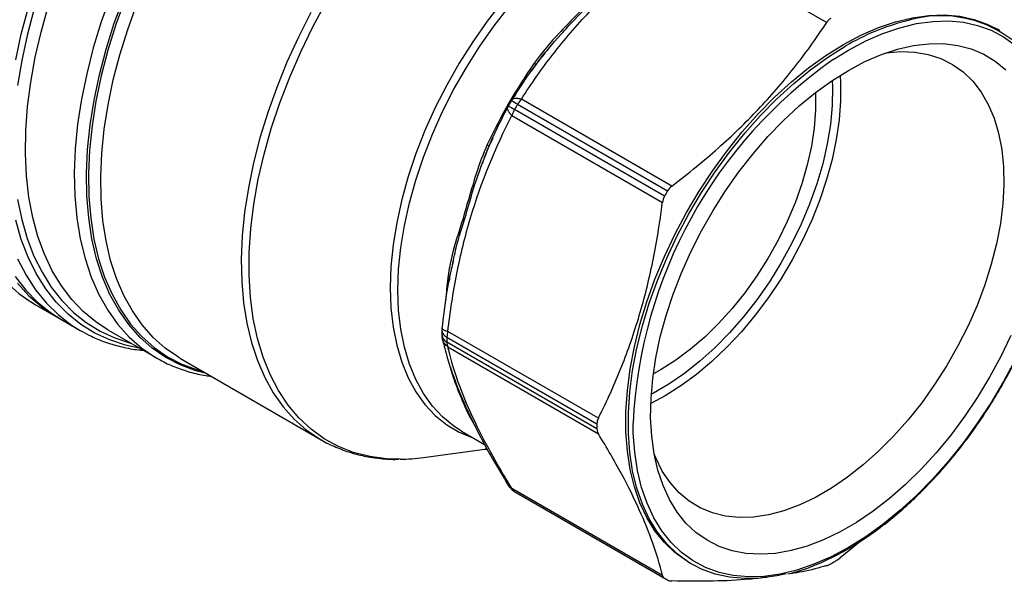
# Model space of a CAD drawing. Header units: inches. Extents: x 0.5 to 21.6, y 0.5 to 16.5.
# Tile 10 of 13: x 15.7 to 19, y 11.8 to 13.8. Entities that reach past the tile are written whole.
import ezdxf

# ---------------------------------------------------------------- set-up
doc = ezdxf.new("R2010")
doc.units = ezdxf.units.IN
doc.header["$LTSCALE"] = 2
doc.header["$MEASUREMENT"] = 0

msp = doc.modelspace()

# ---------------------------------------------------------------- linework, layer by layer
for p, q in [((17.9185, 14.0428), (18.4334, 13.7456)), ((19.0256, 13.7175), (19.0173, 13.7223)), ((17.4401, 13.6032), (17.4641, 13.6346)), ((17.4238, 13.5789), (17.4409, 13.6036)), ((17.3539, 13.4782), (17.3439, 13.4609)), ((17.3557, 13.4801), (17.3569, 13.4816)), ((17.9038, 13.1865), (17.3889, 13.4838)), ((17.3424, 13.4566), (17.3431, 13.4584)), ((17.8786, 13.1519), (17.3654, 13.4482)), ((17.3756, 13.4659), (17.8889, 13.1697)), ((17.3566, 13.4278), (17.8715, 13.1306)), ((17.2788, 13.3229), (17.2918, 13.3503)), ((17.2635, 13.2869), (17.2788, 13.3237)), ((17.1495, 12.9051), (17.1499, 12.9076)), ((17.1422, 12.8634), (17.1438, 12.8708)), ((17.1428, 12.8667), (17.1463, 12.887)), ((17.1417, 12.8588), (17.1422, 12.8634)), ((15.727, 12.7806), (15.8161, 12.7292)), ((15.7994, 12.7388), (15.8795, 12.6925)), ((15.9735, 12.6951), (15.9647, 12.7003)), ((15.8795, 12.6925), (15.8843, 12.6898)), ((15.9735, 12.6951), (16.1407, 12.5985)), ((17.1168, 12.6939), (17.1168, 12.6771)), ((17.1341, 12.6697), (17.6473, 12.3735)), ((17.6521, 12.3924), (17.1372, 12.6896)), ((17.6473, 12.3567), (17.1341, 12.653)), ((17.1372, 12.6368), (17.6521, 12.3396)), ((16.1407, 12.5985), (16.1436, 12.5969)), ((16.2229, 12.5966), (16.7038, 12.3189)), ((17.1845, 12.3483), (17.1806, 12.3506)), ((17.1845, 12.3483), (17.2631, 12.3029)), ((17.0534, 12.2582), (17.2714, 12.2879)), ((17.2626, 12.2867), (17.2705, 12.2859)), ((17.8715, 11.8547), (17.3566, 12.1519)), ((17.3654, 12.1417), (17.8786, 11.8454)), ((17.3705, 12.1386), (17.8838, 11.8424)), ((18.5522, 11.9741), (18.4791, 11.9148)), ((17.9642, 11.8982), (17.9726, 11.8934))]:
    msp.add_line(p, q)
at = {"flags": 128}
for points in [[(15.6589, 13.6184), (15.6778, 13.7055), (15.7013, 13.7935), (15.7292, 13.882), (15.7614, 13.9706), (15.7978, 14.0587), (15.8381, 14.1461), (15.8822, 14.2323), (15.9299, 14.3168), (15.9809, 14.3992), (16.0349, 14.4792), (16.0918, 14.5564), (16.1512, 14.6303), (16.2129, 14.7006), (16.2765, 14.767), (16.3418, 14.8292), (16.4083, 14.8868), (16.4759, 14.9395), (16.5441, 14.9872), (16.6127, 15.0296), (16.6152, 15.031)], [(16.6152, 15.0071), (16.5552, 14.9698), (16.4877, 14.9226), (16.4208, 14.8704), (16.3549, 14.8134), (16.2904, 14.7519), (16.2274, 14.6862), (16.1664, 14.6166), (16.1076, 14.5434), (16.0513, 14.4671), (15.9978, 14.388), (15.9474, 14.3064), (15.9002, 14.2228), (15.8566, 14.1375), (15.8167, 14.051), (15.7807, 13.9638), (15.7488, 13.8762), (15.7212, 13.7886), (15.698, 13.7015), (15.6793, 13.6154), (15.6652, 13.5305)], [(15.9834, 13.8371), (15.9516, 13.7479), (15.9244, 13.659), (15.9017, 13.5706), (15.8838, 13.4832), (15.8708, 13.3974), (15.8626, 13.3136), (15.8594, 13.2321), (15.8612, 13.1534), (15.8679, 13.0779), (15.8795, 13.0061), (15.896, 12.9382), (15.9173, 12.8746), (15.9432, 12.8157), (15.9737, 12.7617), (16.0085, 12.713), (16.0475, 12.6697), (16.0905, 12.6322), (16.1373, 12.6006), (16.1407, 12.5985)], [(16.3111, 12.5457), (16.2747, 12.5551), (16.2218, 12.5747), (16.1722, 12.6004), (16.1261, 12.6322), (16.0838, 12.6698), (16.0454, 12.7131), (16.0112, 12.7619), (15.9814, 12.8158), (15.9562, 12.8746), (15.9355, 12.938), (15.9197, 13.0057), (15.9086, 13.0773), (15.9025, 13.1525), (15.9013, 13.2308), (15.905, 13.3118), (15.9137, 13.3952), (15.9272, 13.4805), (15.9455, 13.5672), (15.9686, 13.6549), (15.9962, 13.7431), (16.0282, 13.8314)], [(16.0334, 13.8262), (16.0016, 13.7383), (15.9743, 13.6506), (15.9515, 13.5633), (15.9334, 13.4771), (15.9201, 13.3923), (15.9116, 13.3094), (15.908, 13.2289), (15.9093, 13.151), (15.9155, 13.0763), (15.9266, 13.0051), (15.9425, 12.9379), (15.9631, 12.8748), (15.9883, 12.8164), (16.018, 12.7628), (16.0521, 12.7144), (16.0903, 12.6714), (16.1324, 12.634), (16.1783, 12.6024), (16.2277, 12.5768), (16.2803, 12.5574), (16.3005, 12.5518)], [(16.9737, 12.2524), (16.9276, 12.2539), (16.8698, 12.2616), (16.8148, 12.2756), (16.7628, 12.296), (16.7141, 12.3225), (16.6691, 12.3551), (16.6278, 12.3935), (16.5906, 12.4375), (16.5577, 12.487), (16.5292, 12.5417), (16.5053, 12.6012), (16.486, 12.6652), (16.4716, 12.7335), (16.4621, 12.8056), (16.4575, 12.8811), (16.4579, 12.9597), (16.4633, 13.0409), (16.4735, 13.1243), (16.4887, 13.2094), (16.5087, 13.2958), (16.5333, 13.3831), (16.5625, 13.4706), (16.5961, 13.5581), (16.634, 13.645), (16.6758, 13.7308), (16.7215, 13.8152)], [(17.3239, 13.8171), (17.2718, 13.75), (17.2224, 13.6797), (17.1761, 13.6067), (17.1333, 13.5315), (17.0942, 13.4546), (17.059, 13.3765), (17.028, 13.2976), (17.0015, 13.2186), (16.9795, 13.14), (16.9623, 13.0622), (16.9499, 12.9858), (16.9424, 12.9114), (16.9399, 12.8393), (16.9424, 12.7701), (16.9499, 12.7043), (16.9623, 12.6422), (16.9795, 12.5844), (17.0015, 12.5311), (17.028, 12.4827), (17.059, 12.4396), (17.0942, 12.4021), (17.1333, 12.3703), (17.1761, 12.3446), (17.2224, 12.325), (17.2283, 12.323)], [(15.9647, 12.7003), (15.9328, 12.7216), (15.8898, 12.7572), (15.8505, 12.7983), (15.8152, 12.8448), (15.7841, 12.8964), (15.7574, 12.9529), (15.735, 13.0139), (15.7173, 13.0793), (15.7042, 13.1485), (15.6959, 13.2214), (15.6923, 13.2975), (15.6935, 13.3764), (15.6995, 13.4579), (15.7102, 13.5414), (15.7256, 13.6265), (15.7456, 13.7128), (15.7702, 13.8)], [(16.2156, 12.6009), (16.1707, 12.6319), (16.1292, 12.6689), (16.0915, 12.7114), (16.058, 12.7592), (16.0287, 12.8121), (16.0039, 12.8698), (15.9836, 12.9321), (15.968, 12.9985), (15.9571, 13.0687), (15.951, 13.1424), (15.9498, 13.2193), (15.9534, 13.2988), (15.9618, 13.3806), (15.975, 13.4642), (15.9928, 13.5493), (16.0153, 13.6354), (16.0423, 13.722), (16.0737, 13.8086)], [(16.6689, 13.7793), (16.626, 13.6951), (16.5869, 13.6098), (16.5518, 13.5237), (16.5209, 13.4373), (16.4944, 13.351), (16.4723, 13.2652), (16.4548, 13.1805), (16.442, 13.0972), (16.434, 13.0158), (16.4307, 12.9367), (16.4322, 12.8603), (16.4386, 12.787), (16.4497, 12.7172), (16.4655, 12.6512), (16.4859, 12.5894), (16.5109, 12.532), (16.5402, 12.4795), (16.5738, 12.432), (16.6115, 12.3898), (16.653, 12.3532), (16.6976, 12.3226)], [(17.1806, 12.3506), (17.1581, 12.3652), (17.1193, 12.3967), (17.0844, 12.434), (17.0537, 12.4767), (17.0274, 12.5247), (17.0056, 12.5776), (16.9886, 12.635), (16.9763, 12.6965), (16.9689, 12.7618), (16.9664, 12.8305), (16.9689, 12.9019), (16.9763, 12.9758), (16.9886, 13.0515), (17.0056, 13.1287), (17.0274, 13.2067), (17.0537, 13.2851), (17.0844, 13.3633), (17.1193, 13.4408), (17.1581, 13.5171), (17.2006, 13.5917), (17.2464, 13.6641), (17.2954, 13.7339), (17.3471, 13.8004)], [(18.4558, 13.619), (18.5074, 13.6509), (18.5667, 13.6824), (18.6256, 13.7081), (18.6837, 13.7279), (18.7406, 13.7418), (18.7961, 13.7495), (18.8496, 13.7511), (18.901, 13.7465), (18.9498, 13.7358), (18.9957, 13.719), (19.0385, 13.6962), (19.0778, 13.6677)], [(18.4907, 13.6702), (18.5507, 13.702), (18.6102, 13.728), (18.669, 13.7481), (18.7266, 13.7621), (18.7826, 13.7699), (18.8368, 13.7715), (18.8888, 13.7668), (18.9381, 13.756), (18.9846, 13.739), (19.0173, 13.7223)], [(17.9642, 11.8982), (17.9537, 11.9045), (17.9139, 11.9334), (17.8779, 11.968), (17.8458, 12.008), (17.818, 12.0532), (17.7944, 12.1034), (17.7755, 12.1581), (17.7611, 12.217), (17.7515, 12.2799), (17.7467, 12.3461), (17.7467, 12.4153), (17.7515, 12.4872), (17.7611, 12.5611), (17.7755, 12.6366), (17.7944, 12.7132), (17.818, 12.7905), (17.8458, 12.8679), (17.8779, 12.945), (17.9139, 13.0211), (17.9537, 13.0959), (17.9969, 13.1689), (18.0434, 13.2395), (18.0927, 13.3073), (18.1447, 13.3719), (18.1989, 13.4329), (18.2549, 13.4898), (18.3125, 13.5423), (18.3713, 13.5901), (18.4308, 13.6328), (18.4907, 13.6702)], [(17.7829, 12.1563), (17.7695, 12.2122), (17.7598, 12.275), (17.755, 12.3413), (17.755, 12.4105), (17.7598, 12.4823), (17.7695, 12.5562), (17.7838, 12.6318), (17.8028, 12.7084), (17.8263, 12.7857), (17.8542, 12.8631), (17.8862, 12.9401), (17.9223, 13.0163), (17.962, 13.0911), (18.0053, 13.164), (18.0517, 13.2347), (18.1011, 13.3025), (18.153, 13.3671), (18.2072, 13.4281), (18.2633, 13.485), (18.3209, 13.5375), (18.3796, 13.5853), (18.4392, 13.628), (18.4991, 13.6654)], [(18.6341, 13.6411), (18.6365, 13.6415), (18.6868, 13.6461), (18.735, 13.6444), (18.7808, 13.6366), (18.8238, 13.6226), (18.8637, 13.6025), (18.9001, 13.5766), (18.9328, 13.5449), (18.9615, 13.5078), (18.9859, 13.4656), (19.006, 13.4186), (19.0214, 13.367), (19.0322, 13.3115), (19.0383, 13.2523), (19.0395, 13.19), (19.0359, 13.125), (19.0274, 13.0579), (19.0143, 12.9891), (18.9965, 12.9192), (18.9742, 12.8488), (18.9476, 12.7784), (18.9169, 12.7086), (18.8824, 12.6398), (18.8442, 12.5727), (18.8027, 12.5078), (18.7583, 12.4455), (18.7112, 12.3864), (18.6619, 12.331), (18.6107, 12.2796), (18.558, 12.2326), (18.5042, 12.1905), (18.4499, 12.1535), (18.3953, 12.122), (18.3409, 12.0962), (18.2872, 12.0763), (18.2345, 12.0624), (18.1833, 12.0547), (18.134, 12.0532), (18.0869, 12.058), (18.0424, 12.0689), (18.001, 12.0859), (17.9628, 12.109), (17.9282, 12.1378), (17.8975, 12.1722), (17.8709, 12.2119), (17.8486, 12.2566), (17.843, 12.2706)], [(18.5074, 13.5818), (18.5641, 13.6117), (18.6203, 13.636), (18.6757, 13.6544), (18.7299, 13.6668), (18.7826, 13.6731), (18.8333, 13.6733), (18.8818, 13.6674), (18.9276, 13.6554), (18.9705, 13.6374), (19.0102, 13.6136), (19.0463, 13.584)], [(19.0629, 12.6755), (19.0287, 12.6036), (18.9908, 12.5331), (18.9495, 12.4645), (18.9051, 12.3982), (18.8579, 12.3347), (18.8082, 12.2746), (18.7565, 12.2181), (18.703, 12.1657), (18.6481, 12.1177), (18.5922, 12.0746), (18.5358, 12.0365), (18.4791, 12.0038), (18.4227, 11.9767), (18.3668, 11.9553), (18.3119, 11.9399), (18.2584, 11.9305), (18.2067, 11.9273), (18.157, 11.9301), (18.1098, 11.9391), (18.0654, 11.9541), (18.0241, 11.975), (17.9862, 12.0018), (17.952, 12.0341), (17.9216, 12.0718), (17.8953, 12.1147), (17.8734, 12.1623), (17.8559, 12.2144), (17.8429, 12.2706), (17.8347, 12.3306), (17.8311, 12.3938), (17.8323, 12.4599), (17.8382, 12.5284), (17.8488, 12.5988), (17.8641, 12.6706), (17.8838, 12.7433), (17.9079, 12.8165), (17.9363, 12.8895), (17.9686, 12.9619), (18.0047, 13.0331), (18.0444, 13.1027), (18.0873, 13.1703), (18.1331, 13.2352), (18.1815, 13.297), (18.2323, 13.3554), (18.285, 13.4099), (18.3392, 13.4601), (18.3946, 13.5057), (18.4508, 13.5464), (18.5074, 13.5818)], [(18.4792, 13.5648), (18.4807, 13.5395), (18.4807, 13.4773), (18.4759, 13.4126), (18.4663, 13.3458), (18.4519, 13.2776), (18.433, 13.2084), (18.4096, 13.1389), (18.382, 13.0696), (18.3503, 13.001), (18.3149, 12.9337), (18.276, 12.8682), (18.2339, 12.8051), (18.1889, 12.7449), (18.1415, 12.6881), (18.092, 12.6351), (18.0408, 12.5863), (17.9882, 12.5421), (17.9349, 12.503), (17.8811, 12.4691), (17.8315, 12.4429)], [(18.4525, 13.5475), (18.4533, 13.5241), (18.4521, 13.4617), (18.446, 13.397), (18.4352, 13.3304), (18.4196, 13.2625), (18.3995, 13.1938), (18.3749, 13.1249), (18.3461, 13.0563), (18.3134, 12.9888), (18.277, 12.9227), (18.2372, 12.8587), (18.1943, 12.7972), (18.1487, 12.7389), (18.1007, 12.6841), (18.0509, 12.6334), (17.9995, 12.5871), (17.947, 12.5456), (17.8938, 12.5093), (17.8405, 12.4785), (17.8332, 12.4747)], [(18.3954, 13.5063), (18.3955, 13.5043), (18.3955, 13.4462), (18.3907, 13.3856), (18.3812, 13.323), (18.367, 13.259), (18.3483, 13.1943), (18.3252, 13.1293), (18.298, 13.0647), (18.2669, 13.001), (18.2322, 12.9389), (18.1941, 12.8789), (18.1531, 12.8215), (18.1095, 12.7673), (18.0637, 12.7167), (18.0162, 12.6702), (17.9673, 12.6283), (17.9174, 12.5913), (17.8672, 12.5595), (17.8403, 12.5447)], [(15.6652, 13.1404), (15.6793, 13.0719), (15.698, 13.0073), (15.7212, 12.9471), (15.7488, 12.8914), (15.7807, 12.8406), (15.8167, 12.7949), (15.8566, 12.7545), (15.9002, 12.7196), (15.9474, 12.6904), (15.9978, 12.6671), (16.0513, 12.6497), (16.0527, 12.6494)], [(16.0817, 12.6326), (16.0349, 12.6425), (15.9809, 12.6601), (15.9299, 12.6837), (15.8822, 12.7132), (15.8381, 12.7484), (15.7978, 12.7892), (15.7614, 12.8354), (15.7292, 12.8868), (15.7013, 12.943), (15.6778, 13.0039), (15.6589, 13.0692)], [(15.6654, 12.9372), (15.6941, 12.8818), (15.7271, 12.8312), (15.7641, 12.7858), (15.8051, 12.7457), (15.8497, 12.7112), (15.8795, 12.6925)], [(15.6571, 12.8769), (15.6934, 12.8305), (15.7337, 12.7894), (15.7777, 12.7539), (15.8161, 12.7292)], [(15.665, 12.8541), (15.704, 12.8113), (15.7468, 12.774), (15.7933, 12.7424), (15.7994, 12.7388)], [(16.2229, 12.5966), (16.2159, 12.6007), (16.2156, 12.6009)], [(19.0778, 12.5921), (19.0385, 12.5182), (18.9957, 12.4461), (18.9498, 12.3762), (18.901, 12.3092), (18.8496, 12.2453), (18.7961, 12.185), (18.7406, 12.1287), (18.6837, 12.0768), (18.6256, 12.0295), (18.5667, 11.9873), (18.5074, 11.9503), (18.4482, 11.9189), (18.3893, 11.8932), (18.3312, 11.8733), (18.2743, 11.8595), (18.2188, 11.8518), (18.1653, 11.8502), (18.1139, 11.8548), (18.0651, 11.8655), (18.0192, 11.8823), (17.9764, 11.905), (17.9371, 11.9336), (17.9015, 11.9678), (17.8698, 12.0074), (17.8422, 12.0521), (17.819, 12.1017), (17.8002, 12.1558), (17.786, 12.2141), (17.7765, 12.2762), (17.7717, 12.3417), (17.7711, 12.3757)], [(16.6976, 12.3226), (16.6982, 12.3222), (16.7038, 12.3189)], [(18.2948, 11.8606), (18.2633, 11.8536), (18.2072, 11.8458), (18.153, 11.8442), (18.1011, 11.8489), (18.0517, 11.8597), (18.0053, 11.8767), (17.962, 11.8997), (17.9223, 11.9286), (17.8862, 11.9631), (17.8542, 12.0032), (17.8263, 12.0484), (17.8028, 12.0985), (17.7838, 12.1533), (17.7829, 12.1563)]]:
    msp.add_lwpolyline(points, dxfattribs=at)
for centre, radius, start, end in [((18.8995, 12.9905), 0.7847, 104.4155, 120.6799), ((18.8238, 13.3692), 0.3996, 14.9079, 107.4227), ((19.3812, 12.2992), 1.6119, 125.0362, 177.2821), ((18.9189, 12.5631), 1.8157, 144.926, 155.074), ((17.4049, 13.4484), 0.0591, 147.2303, 149.7035), ((17.1045, 13.0116), 0.5291, 59.1693, 61.8726), ((17.46, 13.4169), 0.0975, 136.7553, 149.8369), ((17.3952, 13.4316), 0.0591, 150.2965, 152.7635), ((17.6281, 13.9187), 0.5389, 238.1667, 240.8209), ((17.45, 13.3997), 0.0975, 150.1633, 163.2443), ((19.083, 12.4684), 1.9774, 149.7035, 150.2965), ((19.5962, 12.1721), 1.9774, 149.7035, 150.2965), ((18.2813, 12.7302), 1.1531, 172.8821, 176.6826), ((15.9654, 13.1929), 0.4763, 226.6802, 239.9634), ((17.1758, 12.6934), 0.0591, 173.2656, 179.5572), ((17.1448, 12.6957), 0.0281, 183.6977, 247.5701), ((17.1758, 12.6776), 0.0591, 180.4468, 192.9018), ((17.1466, 12.6803), 0.03, 186.0724, 245.3433), ((18.2106, 12.6614), 1.0765, 179.5552, 180.4448), ((17.2064, 12.6684), 0.0723, 162.9193, 178.8993), ((17.1742, 12.6525), 0.0402, 179.2508, 202.9574), ((18.7238, 12.3651), 1.0765, 179.5552, 180.4448), ((16.9681, 12.8778), 0.6255, 270.5157, 277.8431), ((17.3952, 12.1926), 0.0591, 211.6824, 239.1051), ((17.3772, 12.1607), 0.0224, 203.0463, 238.1004), ((17.5608, 12.4683), 0.3806, 239.1051, 240.0027), ((17.9165, 12.831), 1.0763, 299.5525, 300.4422), ((18.0741, 12.172), 0.3806, 239.1051, 240.8841)]:
    msp.add_arc(centre, radius, start, end)
for points, knots in [([(16.2525, 15.0427), (16.2511, 15.0417), (16.2281, 15.0249), (16.184, 14.988), (16.1207, 14.932), (16.0588, 14.8716), (15.9985, 14.8075), (15.9401, 14.74), (15.8838, 14.6693), (15.8298, 14.5958), (15.7784, 14.5198), (15.7298, 14.4415), (15.6841, 14.3614), (15.6416, 14.2797), (15.6025, 14.1968), (15.5669, 14.1131), (15.535, 14.0289), (15.5069, 13.9445), (15.4827, 13.8604), (15.4626, 13.7768), (15.4467, 13.6942), (15.435, 13.6128), (15.4275, 13.533), (15.4244, 13.4552), (15.4257, 13.3796), (15.4313, 13.3067), (15.4414, 13.2366), (15.4557, 13.1698), (15.4744, 13.1065), (15.4974, 13.0471), (15.5244, 12.9918), (15.5554, 12.9408), (15.5906, 12.895), (15.6171, 12.8647), (15.6328, 12.8513), (15.6345, 12.8499)], [0, 0, 0, 0, 0.0020103, 0.0341405, 0.0662587, 0.0983646, 0.1304589, 0.162543, 0.1946183, 0.2266866, 0.25875, 0.2908103, 0.3228695, 0.3549297, 0.3869923, 0.4190594, 0.451133, 0.4832151, 0.5153079, 0.5474131, 0.5795323, 0.611667, 0.6438176, 0.6759839, 0.7081642, 0.7403545, 0.7725463, 0.8047259, 0.8368763, 0.868975, 0.9009953, 0.9329097, 0.9646945, 0.9963372, 1, 1, 1, 1]), ([(17.3889, 13.4838), (17.4222, 13.5354), (17.458, 13.5866), (17.5355, 13.6864), (17.5772, 13.7351), (17.7109, 13.8758), (17.8114, 13.9629), (17.9185, 14.0428)], [0, 0, 0, 0, 0.25, 0.25, 0.5, 0.5, 1, 1, 1, 1]), ([(17.7368, 13.9331), (17.7065, 13.9077), (17.6517, 13.8504), (17.5798, 13.7724), (17.5023, 13.694), (17.4586, 13.643), (17.4329, 13.6065)], [0, 0, 0, 0, 0.349012, 0.698023, 0.872529, 1.22154, 1.22154, 1.22154, 1.22154]), ([(17.4409, 13.6036), (17.4663, 13.6394), (17.509, 13.6902), (17.5853, 13.7698), (17.6589, 13.8487), (17.7163, 13.9066), (17.7473, 13.9328)], [0, 0, 0, 0, 0.349012, 0.523517, 0.872529, 1.22154, 1.22154, 1.22154, 1.22154]), ([(17.9038, 13.1865), (17.9616, 13.2303), (18.0139, 13.2733), (18.1114, 13.3598), (18.1564, 13.4034), (18.2417, 13.4934), (18.2819, 13.5399), (18.3594, 13.638), (18.3967, 13.6896), (18.4334, 13.7456)], [0, 0, 0, 0, 0.25, 0.25, 0.5, 0.5, 0.75, 0.75, 1, 1, 1, 1]), ([(17.4806, 13.6541), (17.4762, 13.6489), (17.4288, 13.5943), (17.3908, 13.5354), (17.3564, 13.4819)], [0, 0, 0, 0, 0.0934427, 1, 1, 1, 1]), ([(17.4329, 13.6065), (17.4357, 13.6049), (17.4397, 13.6029), (17.4409, 13.6032), (17.4409, 13.6036)], [0, 0, 0, 0, 0.571429, 1, 1, 1, 1]), ([(17.3569, 13.4816), (17.3573, 13.4823), (17.3591, 13.4849), (17.3657, 13.4867), (17.3759, 13.4871), (17.3846, 13.4849), (17.3889, 13.4838)], [0, 0, 0, 0, 0.1100278, 0.406257, 0.6998819, 1, 1, 1, 1]), ([(17.3419, 13.4568), (17.313, 13.4003), (17.281, 13.3377), (17.2572, 13.2692), (17.2549, 13.2625)], [0, 0, 0, 0, 0.90281, 1, 1, 1, 1]), ([(17.3566, 13.4278), (17.3535, 13.431), (17.3472, 13.4374), (17.3423, 13.4465), (17.3406, 13.4532), (17.342, 13.4559), (17.3424, 13.4566)], [0, 0, 0, 0, 0.29938, 0.598761, 0.898141, 1, 1, 1, 1]), ([(18.3, 11.8603), (18.3074, 11.862), (18.333, 11.8678), (18.3778, 11.8835), (18.434, 11.907), (18.4907, 11.936), (18.5474, 11.97), (18.6039, 12.0088), (18.6596, 12.0521), (18.7145, 12.0998), (18.7681, 12.1515), (18.8202, 12.2069), (18.8704, 12.2657), (18.9185, 12.3277), (18.9642, 12.3924), (19.0072, 12.4594), (19.0473, 12.5284), (19.0843, 12.599), (19.118, 12.6707), (19.1481, 12.7433), (19.1745, 12.8162), (19.197, 12.889), (19.2156, 12.9614), (19.23, 13.0329), (19.2403, 13.1031), (19.2463, 13.1716), (19.2479, 13.2381), (19.2453, 13.3021), (19.2383, 13.3632), (19.2279, 13.4189), (19.2177, 13.4523), (19.213, 13.4678)], [0, 0, 0, 0, 0.014367, 0.049705, 0.085072, 0.120455, 0.155844, 0.191231, 0.226613, 0.261988, 0.297357, 0.332719, 0.368075, 0.403427, 0.438775, 0.474121, 0.509466, 0.544811, 0.580157, 0.615507, 0.65086, 0.686218, 0.721583, 0.756955, 0.792336, 0.827727, 0.863126, 0.898533, 0.933946, 0.969356, 1, 1, 1, 1]), ([(17.1372, 12.6896), (17.1451, 12.756), (17.1552, 12.822), (17.1808, 12.9518), (17.1963, 13.0155), (17.2519, 13.2014), (17.3003, 13.3185), (17.3566, 13.4278)], [0, 0, 0, 0, 0.25, 0.25, 0.5, 0.5, 1, 1, 1, 1]), ([(17.2723, 13.3283), (17.2422, 13.2634), (17.2168, 13.1702), (17.1846, 13.0603), (17.1576, 12.9766), (17.1422, 12.9149), (17.1371, 12.8731)], [0, 0, 0, 0, 0.560242, 0.746989, 0.933737, 1.307231, 1.307231, 1.307231, 1.307231]), ([(17.1515, 12.9072), (17.1559, 12.9299), (17.1676, 12.9905), (17.2003, 13.0882), (17.2324, 13.2073), (17.2634, 13.2845), (17.2788, 13.3229)], [0, 0, 0, 0, 0.1677889, 0.4460619, 0.7245165, 1, 1, 1, 1]), ([(17.2723, 13.3283), (17.2748, 13.3269), (17.2767, 13.3257), (17.2789, 13.3238), (17.2792, 13.3231), (17.2788, 13.3229)], [0, 0, 0, 0, 0.5, 0.5, 1, 1, 1, 1]), ([(17.6521, 12.3924), (17.6822, 12.4521), (17.7083, 12.5103), (17.7545, 12.6264), (17.7746, 12.6844), (17.81, 12.8033), (17.8252, 12.8641), (17.8514, 12.9918), (17.8624, 13.0587), (17.8715, 13.1306)], [0, 0, 0, 0, 0.25, 0.25, 0.5, 0.5, 0.75, 0.75, 1, 1, 1, 1]), ([(17.1557, 12.9304), (17.1533, 12.9208), (17.1345, 12.8464), (17.1252, 12.7682), (17.1172, 12.7001)], [0, 0, 0, 0, 0.12939, 1, 1, 1, 1]), ([(17.1371, 12.8731), (17.1398, 12.8715), (17.1432, 12.8681), (17.143, 12.8647), (17.1422, 12.8634)], [0, 0, 0, 0, 0.571429, 1, 1, 1, 1]), ([(17.1174, 12.7001), (17.1173, 12.6999), (17.1166, 12.6989), (17.1195, 12.6965), (17.126, 12.693), (17.1335, 12.6907), (17.1372, 12.6896)], [0, 0, 0, 0, 0.042004, 0.361336, 0.680668, 1, 1, 1, 1]), ([(15.8851, 12.6901), (15.8958, 12.6841), (15.9227, 12.669), (15.9689, 12.6509), (16.0231, 12.6355), (16.0653, 12.6271), (16.0898, 12.6254), (16.0948, 12.6251)], [0, 0, 0, 0, 0.16953, 0.423807, 0.678414, 0.933989, 1, 1, 1, 1]), ([(17.1183, 12.6643), (17.1239, 12.642), (17.1342, 12.6006), (17.1545, 12.54), (17.1741, 12.4882), (17.1878, 12.4561), (17.1939, 12.442)], [0, 0, 0, 0, 0.320576, 0.594261, 0.820629, 1, 1, 1, 1]), ([(17.1372, 12.6368), (17.1335, 12.64), (17.1262, 12.6462), (17.1201, 12.6561), (17.1191, 12.6626), (17.1188, 12.6645)], [0, 0, 0, 0, 0.412686, 0.825372, 1, 1, 1, 1]), ([(17.3566, 12.1519), (17.3285, 12.1975), (17.3021, 12.2425), (17.2544, 12.3299), (17.2331, 12.3724), (17.1781, 12.4944), (17.1529, 12.5691), (17.1372, 12.6368)], [0, 0, 0, 0, 0.25, 0.25, 0.5, 0.5, 1, 1, 1, 1]), ([(16.1441, 12.5972), (16.1471, 12.5953), (16.1656, 12.5838), (16.2024, 12.5677), (16.2544, 12.5498), (16.2966, 12.5393), (16.3217, 12.5366), (16.328, 12.5359)], [0, 0, 0, 0, 0.055809, 0.338671, 0.621561, 0.905226, 1, 1, 1, 1]), ([(17.1459, 12.5674), (17.1462, 12.5663), (17.1495, 12.5495), (17.1605, 12.5181), (17.1767, 12.4745), (17.1965, 12.4303), (17.2117, 12.396), (17.2237, 12.3772), (17.2273, 12.3716)], [0, 0, 0, 0, 0.014567, 0.215834, 0.417113, 0.618108, 0.884791, 1, 1, 1, 1]), ([(17.1939, 12.442), (17.194, 12.4419), (17.2006, 12.4261), (17.2179, 12.3895), (17.2491, 12.3273), (17.2914, 12.2502), (17.3262, 12.1926), (17.3449, 12.1616)], [0, 0, 0, 0, 0.001221, 0.182279, 0.40938, 0.682266, 1, 1, 1, 1]), ([(17.2018, 12.4249), (17.201, 12.4265), (17.1987, 12.4309), (17.1966, 12.4364), (17.1952, 12.4399)], [0, 0, 0, 0, 0.346271, 1, 1, 1, 1]), ([(17.8715, 11.8547), (17.8624, 11.8919), (17.8514, 11.9285), (17.8252, 12.0029), (17.81, 12.0405), (17.7746, 12.1186), (17.7545, 12.159), (17.7083, 12.2449), (17.6822, 12.2903), (17.6521, 12.3396)], [0, 0, 0, 0, 0.25, 0.25, 0.5, 0.5, 0.75, 0.75, 1, 1, 1, 1]), ([(16.6971, 12.3231), (16.6981, 12.3225), (16.714, 12.3118), (16.7477, 12.2959), (16.798, 12.2761), (16.8512, 12.2623), (16.9067, 12.2543), (16.9462, 12.2511), (16.9675, 12.2522), (16.9692, 12.2523)], [0, 0, 0, 0, 0.012889, 0.206217, 0.399426, 0.592997, 0.787453, 0.983162, 1, 1, 1, 1]), ([(17.2713, 12.2862), (17.2706, 12.2861), (17.2687, 12.2856), (17.2667, 12.2865), (17.2655, 12.2871)], [0, 0, 0, 0, 0.342389, 1, 1, 1, 1]), ([(17.3454, 12.1619), (17.3462, 12.1604), (17.3484, 12.1561), (17.3533, 12.1536), (17.3566, 12.1519)], [0, 0, 0, 0, 0.331285, 1, 1, 1, 1]), ([(18.4334, 11.8884), (18.4067, 11.8809), (18.3689, 11.8702), (18.3245, 11.8629), (18.3116, 11.8608)], [0, 0, 0, 0, 0.70847, 1, 1, 1, 1]), ([(18.228, 11.8484), (18.2082, 11.8461), (18.1515, 11.8393), (18.044, 11.8344), (17.9515, 11.8355), (17.9038, 11.836)], [0, 0, 0, 0, 0.2053795, 0.5905649, 1, 1, 1, 1])]:
    msp.add_open_spline(points, degree=3, knots=knots)
for points in [[(18.4473, 13.7592), (18.4419, 13.756), (18.4372, 13.7514), (18.4334, 13.7456)], [(17.9038, 13.1865), (17.8978, 13.182), (17.8927, 13.1763), (17.8889, 13.1697)], [(17.8786, 13.1519), (17.8748, 13.1453), (17.8724, 13.138), (17.8715, 13.1306)], [(17.6521, 12.3924), (17.649, 12.3862), (17.6473, 12.3798), (17.6473, 12.3735)], [(17.6473, 12.3567), (17.6473, 12.3505), (17.649, 12.3447), (17.6521, 12.3396)], [(18.4334, 11.8884), (18.4372, 11.8895), (18.4419, 11.8917), (18.4473, 11.8947)], [(18.4618, 11.9031), (18.4672, 11.9063), (18.4731, 11.9103), (18.4791, 11.9148)], [(17.8715, 11.8547), (17.8724, 11.8508), (17.8748, 11.8476), (17.8786, 11.8454)], [(17.8889, 11.8395), (17.8927, 11.8373), (17.8978, 11.8362), (17.9038, 11.836)]]:
    msp.add_open_spline(points, degree=3)

doc.saveas('drawing.dxf')
